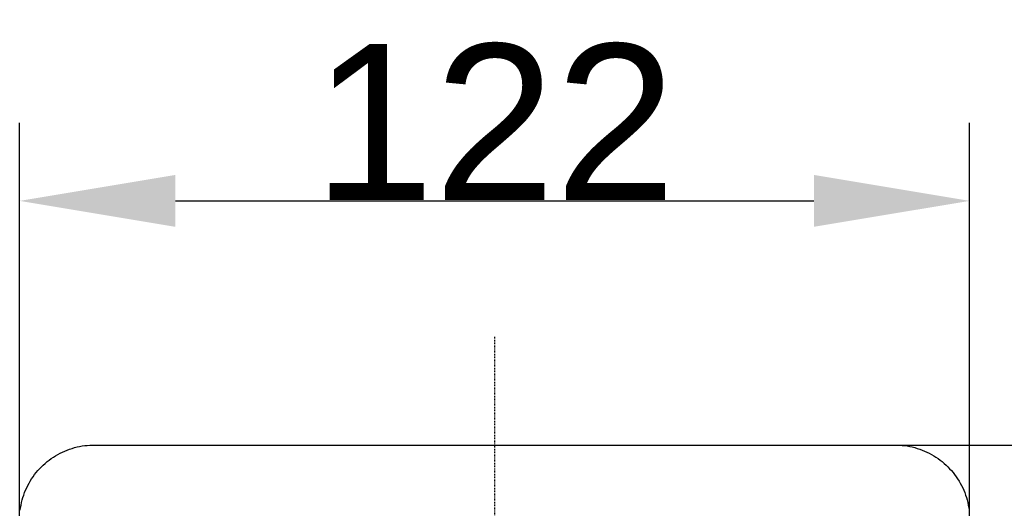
# Model space of a CAD drawing. Header units: millimetres. Extents: x 580 to 2065, y -13 to 1037.
# Tile 7 of 10: x 1213 to 1339, y 692 to 755. Entities that reach past the tile are written whole.
import ezdxf

# ---------------------------------------------------------------- set-up
doc = ezdxf.new("R2010")
doc.units = ezdxf.units.MM
doc.header["$LTSCALE"] = 0.1
doc.linetypes.add('CENTER', pattern=[0.6, 0.375, -0.075, 0.075, -0.075])
for name, color, linetype in [('CEN', 1, 'CENTER'), ('DEFAULT', 7, 'Continuous'), ('OUTLINE', 2, 'Continuous')]:
    doc.layers.add(name, color=color, linetype=linetype)
doc.styles.add('ARIAL', font='arial_0.ttf')
doc.dimstyles.new('DIMENSION STYLE 01', dxfattribs={"dimtxt": 20, "dimasz": 20, "dimexe": 10, "dimexo": 0.5, "dimgap": 0.09, "dimtad": 1, "dimtoh": 1, "dimdec": 0, "dimzin": 0, "dimdsep": 46, "dimtxsty": 'ARIAL', "dimcen": 0.5, "dimadec": 1, "dimazin": 0, "dimtfac": 1, "dimtdec": 4, "dimtofl": 0, "dimtmove": 0, "dimatfit": 3, "dimfxl": 1, "dimtolj": 1, "dimtzin": 0, "dimarcsym": 0})

# ---------------------------------------------------------------- blocks, each defined once
blk = doc.blocks.new('*D23')
at = {"layer": 'DEFAULT', "color": 0, "lineweight": -2, "transparency": 16777216}
for p, q in [((1325.54, 699.91), (1388.69, 699.91)), ((1378.69, 679.91), (1378.69, 629.91)), ((1325.54, 609.91), (1388.69, 609.91))]:
    blk.add_line(p, q, dxfattribs=at)
at = {"layer": 'DEFAULT', "color": 0, "transparency": 16777216}
for points in [[(1375.36, 679.91), (1382.02, 679.91), (1378.69, 699.91)], [(1375.36, 629.91), (1382.02, 629.91), (1378.69, 609.91)]]:
    blk.add_solid(points, dxfattribs=at)
at = {"layer": 'Defpoints', "color": 0, "transparency": 16777216}
for p in [(1325.04, 699.91), (1325.04, 609.91), (1378.69, 609.91)]:
    blk.add_point(p, dxfattribs=at)
at = {"layer": 'DEFAULT', "color": 0, "transparency": 16777216, "insert": (1368.39, 654.91), "char_height": 20, "attachment_point": 5, "rotation": 90, "style": 'ARIAL'}
blk.add_mtext('\\A1;90', dxfattribs=at)
blk = doc.blocks.new('*D24')
at = {"layer": 'DEFAULT', "color": 0, "lineweight": -2, "transparency": 16777216}
for p, q in [((1213.04, 690.41), (1213.04, 741.26)), ((1335.04, 690.41), (1335.04, 741.26)), ((1233.04, 731.26), (1315.04, 731.26))]:
    blk.add_line(p, q, dxfattribs=at)
at = {"layer": 'DEFAULT', "color": 0, "transparency": 16777216}
for points in [[(1233.04, 734.59), (1233.04, 727.93), (1213.04, 731.26)], [(1315.04, 734.59), (1315.04, 727.93), (1335.04, 731.26)]]:
    blk.add_solid(points, dxfattribs=at)
at = {"layer": 'Defpoints', "color": 0, "transparency": 16777216}
for p in [(1335.04, 731.26), (1213.04, 689.91), (1335.04, 689.91)]:
    blk.add_point(p, dxfattribs=at)
at = {"layer": 'DEFAULT', "color": 0, "transparency": 16777216, "insert": (1274.04, 741.39), "char_height": 20, "attachment_point": 5, "style": 'ARIAL'}
blk.add_mtext('\\A1;122', dxfattribs=at)

msp = doc.modelspace()

# ---------------------------------------------------------------- linework, layer by layer
at = {"layer": 'CEN'}
msp.add_line((1274.04, 713.8), (1274.04, 478.96), dxfattribs=at)
at = {"layer": 'OUTLINE'}
for p, q in [((1219.14, 699.28), (1219.46, 699.39)), ((1219.46, 699.39), (1219.77, 699.49)), ((1219.77, 699.49), (1220.09, 699.59)), ((1220.09, 699.59), (1220.41, 699.67)), ((1220.41, 699.67), (1220.73, 699.74)), ((1220.73, 699.74), (1221.06, 699.8)), ((1221.06, 699.8), (1221.39, 699.84)), ((1221.39, 699.84), (1221.72, 699.88)), ((1221.72, 699.88), (1222.05, 699.91)), ((1222.05, 699.91), (1222.38, 699.92)), ((1222.38, 699.92), (1222.71, 699.92)), ((1222.71, 699.92), (1223.04, 699.91)), ((1223.04, 699.91), (1325.04, 699.91)), ((1325.04, 699.91), (1325.38, 699.92)), ((1325.38, 699.92), (1325.71, 699.92)), ((1325.71, 699.92), (1326.04, 699.91)), ((1326.04, 699.91), (1326.37, 699.88)), ((1326.37, 699.88), (1326.7, 699.84)), ((1326.7, 699.84), (1327.03, 699.8)), ((1327.03, 699.8), (1327.35, 699.74)), ((1327.35, 699.74), (1327.68, 699.67)), ((1327.68, 699.67), (1328, 699.59)), ((1328, 699.59), (1328.32, 699.49)), ((1328.32, 699.49), (1328.63, 699.39)), ((1328.63, 699.39), (1328.94, 699.28)), ((1216.83, 697.99), (1217.1, 698.19)), ((1217.1, 698.19), (1217.38, 698.37)), ((1217.38, 698.37), (1217.66, 698.55)), ((1217.66, 698.55), (1217.94, 698.71)), ((1217.94, 698.71), (1218.24, 698.87)), ((1218.24, 698.87), (1218.53, 699.02)), ((1218.53, 699.02), (1218.84, 699.15)), ((1218.84, 699.15), (1219.14, 699.28)), ((1328.94, 699.28), (1329.25, 699.15)), ((1329.25, 699.15), (1329.55, 699.02)), ((1329.55, 699.02), (1329.85, 698.87)), ((1329.85, 698.87), (1330.14, 698.71)), ((1330.14, 698.71), (1330.43, 698.55)), ((1330.43, 698.55), (1330.71, 698.37)), ((1330.71, 698.37), (1330.99, 698.19)), ((1330.99, 698.19), (1331.25, 697.99)), ((1215.38, 696.64), (1215.6, 696.88)), ((1215.6, 696.88), (1215.83, 697.12)), ((1215.83, 697.12), (1216.07, 697.35)), ((1216.07, 697.35), (1216.32, 697.57)), ((1216.32, 697.57), (1216.57, 697.79)), ((1216.57, 697.79), (1216.83, 697.99)), ((1331.25, 697.99), (1331.51, 697.79)), ((1331.51, 697.79), (1331.77, 697.57)), ((1331.77, 697.57), (1332.01, 697.35)), ((1332.01, 697.35), (1332.25, 697.12)), ((1332.25, 697.12), (1332.48, 696.88)), ((1332.48, 696.88), (1332.71, 696.64)), ((1214.41, 695.3), (1214.58, 695.58)), ((1214.58, 695.58), (1214.77, 695.85)), ((1214.77, 695.85), (1214.96, 696.12)), ((1214.96, 696.12), (1215.17, 696.38)), ((1215.17, 696.38), (1215.38, 696.64)), ((1332.71, 696.64), (1332.92, 696.38)), ((1332.92, 696.38), (1333.12, 696.12)), ((1333.12, 696.12), (1333.32, 695.85)), ((1333.32, 695.85), (1333.5, 695.58)), ((1333.5, 695.58), (1333.68, 695.3)), ((1213.8, 694.12), (1213.94, 694.42)), ((1213.94, 694.42), (1214.08, 694.72)), ((1214.08, 694.72), (1214.24, 695.01)), ((1214.24, 695.01), (1214.41, 695.3)), ((1333.68, 695.3), (1333.85, 695.01)), ((1333.85, 695.01), (1334, 694.72)), ((1334, 694.72), (1334.15, 694.42)), ((1334.15, 694.42), (1334.28, 694.12)), ((1213.37, 692.87), (1213.46, 693.18)), ((1213.46, 693.18), (1213.56, 693.5)), ((1213.56, 693.5), (1213.68, 693.81)), ((1213.68, 693.81), (1213.8, 694.12)), ((1334.28, 694.12), (1334.41, 693.81)), ((1334.41, 693.81), (1334.52, 693.5)), ((1334.52, 693.5), (1334.63, 693.18)), ((1334.63, 693.18), (1334.72, 692.87)), ((1213.11, 691.57), (1213.16, 691.89)), ((1213.16, 691.89), (1213.22, 692.22)), ((1213.22, 692.22), (1213.29, 692.54)), ((1213.29, 692.54), (1213.37, 692.87)), ((1334.72, 692.87), (1334.8, 692.54)), ((1334.8, 692.54), (1334.87, 692.22)), ((1334.87, 692.22), (1334.93, 691.89)), ((1334.93, 691.89), (1334.98, 691.57))]:
    msp.add_line(p, q, dxfattribs=at)

# ---------------------------------------------------------------- dimensions: what is measured, and where the dimension line sits
at = {"layer": 'DEFAULT'}
dim = msp.add_linear_dim(base=(1335.04, 731.26), p1=(1213.04, 689.91), p2=(1335.04, 689.91), dimstyle='DIMENSION STYLE 01', dxfattribs=at)
dim.commit()
dim.dimension.update_dxf_attribs({"geometry": '*D24', "text_midpoint": (1274.04, 741.39)})
dim = msp.add_linear_dim(base=(1378.69, 609.91), p1=(1325.04, 699.91), p2=(1325.04, 609.91), angle=90, dimstyle='DIMENSION STYLE 01', dxfattribs=at)
dim.commit()
dim.dimension.update_dxf_attribs({"geometry": '*D23', "text_midpoint": (1368.39, 654.91)})

doc.saveas('drawing.dxf')
